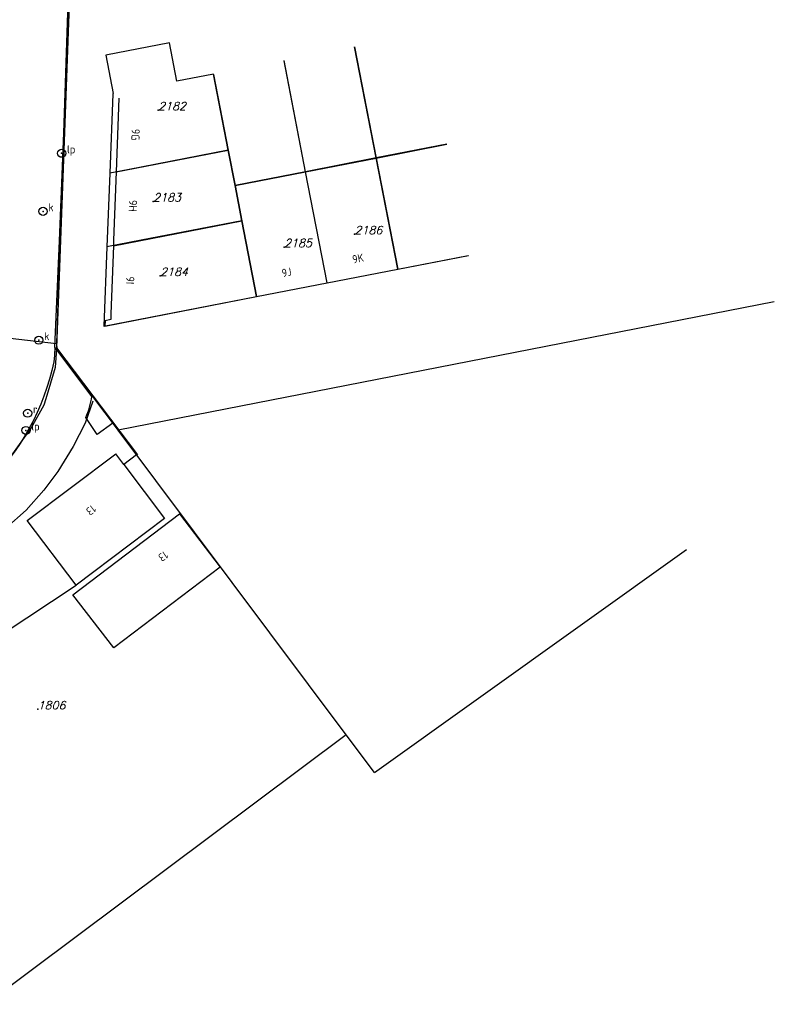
# Model space of a CAD drawing. Header units: metres. Extents: x 104634 to 105300, y 501387 to 501886.
# Tile 16 of 16: x 105114 to 105198, y 501666 to 501776. Entities that reach past the tile are written whole.
import ezdxf

# ---------------------------------------------------------------- set-up
doc = ezdxf.new("R2010")
doc.units = ezdxf.units.M
doc.header["$LTSCALE"] = 0.2
for name, color, linetype in [('B01_T', 252, 'Continuous'), ('B02_T', 252, 'Continuous'), ('B07_T', 252, 'Continuous'), ('G01_D', 252, 'Continuous'), ('G01_T', 252, 'Continuous'), ('Q21_T', 252, 'Continuous'), ('Q23_T', 252, 'Continuous'), ('Q28_T', 252, 'Continuous'), ('T03_T', 252, 'Continuous'), ('V02_T', 252, 'Continuous'), ('Z01', 252, 'Continuous'), ('Z02', 252, 'Continuous'), ('Z10', 252, 'Continuous')]:
    doc.layers.add(name, color=color, linetype=linetype)
doc.styles.add('ISO', font='ISO.shx')
doc.styles.add('ITALIC', font='italic')

# ---------------------------------------------------------------- blocks, each defined once
blk = doc.blocks.new('PERC', base_point=(50, 15))
at = {"color": 0}
blk.add_point((50, 15), dxfattribs=at)
at = {"color": 0, "style": 'ISO'}
blk.add_attdef('PERC', (50.6, 15), '', height=0.9, dxfattribs=at)
blk = doc.blocks.new('RONDJE', base_point=(5, 0))
at = {"color": 0}
blk.add_circle((5, 0), 0.45, dxfattribs=at)
blk.add_point((5, 0), dxfattribs=at)
blk = doc.blocks.new('50', base_point=(5, 30))
at = {"color": 0}
blk.add_blockref('RONDJE', (5, 30), dxfattribs=at)
at = {"color": 0, "style": 'ISO'}
blk.add_attdef('50', (5.6, 30), '', height=0.9, dxfattribs=at)
blk = doc.blocks.new('81', base_point=(10, 60))
at = {"color": 0}
blk.add_blockref('RONDJE', (10, 60), dxfattribs=at)
at = {"color": 0, "style": 'ISO'}
blk.add_attdef('81', (10.6, 60), '', height=0.9, dxfattribs=at)
blk = doc.blocks.new('80', base_point=(5, 60))
at = {"color": 0}
blk.add_blockref('RONDJE', (5, 60), dxfattribs=at)
at = {"color": 0, "style": 'ISO'}
blk.add_attdef('80', (5.6, 60), '', height=0.9, dxfattribs=at)

msp = doc.modelspace()

# ---------------------------------------------------------------- linework, layer by layer
at = {"layer": 'B01_T', "linetype": 'Continuous'}
for points in [[(105125.223, 501767.128), (105124.919, 501758.914)], [(105124.919, 501758.914), (105124.638, 501751.299)], [(105124.638, 501751.299), (105124.617, 501750.705)], [(105124.617, 501750.705), (105124.346, 501743.132)], [(105156.257, 501748.091), (105164.11, 501749.616)], [(105148.405, 501746.566), (105156.257, 501748.091)], [(105140.551, 501745.041), (105148.405, 501746.566)], [(105123.662, 501741.762), (105140.551, 501745.041)], [(105124.346, 501743.132), (105124.323, 501742.483)], [(105123.711, 501742.364), (105123.662, 501741.762)], [(105124.323, 501742.483), (105123.711, 501742.364)], [(105115.01, 501720.13), (105124.88, 501727.56)], [(105125.777, 501726.369), (105124.88, 501727.56)], [(105125.777, 501726.369), (105130.311, 501720.346)], [(105120.46, 501712.93), (105115.01, 501720.13)], [(105130.311, 501720.346), (105120.46, 501712.93)]]:
    msp.add_lwpolyline(points, dxfattribs=at)
at = {"layer": 'B02_T', "linetype": 'Continuous'}
msp.add_lwpolyline([(105136.485, 501714.956), (105124.65, 501705.97), (105120.1, 501711.87), (105131.98, 501720.89), (105136.485, 501714.956)], dxfattribs=at)
at = {"layer": 'B07_T', "linetype": 'Continuous'}
for points in [[(105151.458, 501772.803), (105153.856, 501760.454)], [(105146.003, 501758.93), (105143.605, 501771.278)], [(105135.752, 501769.753), (105137.387, 501761.334)], [(105153.856, 501760.454), (105161.709, 501761.977)], [(105124.919, 501758.914), (105137.387, 501761.334)], [(105137.387, 501761.334), (105138.15, 501757.407)], [(105146.003, 501758.93), (105153.856, 501760.454)], [(105153.856, 501760.454), (105156.257, 501748.091)], [(105138.15, 501757.407), (105146.003, 501758.93)], [(105148.405, 501746.566), (105146.003, 501758.93)], [(105138.15, 501757.407), (105138.912, 501753.48)], [(105124.617, 501750.705), (105138.912, 501753.48)], [(105138.912, 501753.48), (105140.551, 501745.041)]]:
    msp.add_lwpolyline(points, dxfattribs=at)
at = {"layer": 'G01_D', "linetype": 'Continuous'}
for points in [[(105120.935, 501819.023), (105118.306, 501739.813)], [(105107.611, 501741.045), (105118.306, 501739.813)], [(105118.306, 501739.813), (105118.308, 501739.249)], [(105083.985, 501701.664), (105086.172, 501703.303), (105089.921, 501706.554), (105097.945, 501713.582), (105101.146, 501716.377), (105103.504, 501718.241), (105109.549, 501723.584), (105112.866, 501726.758), (105115.46, 501730.39), (105116.929, 501733), (105117.136, 501733.699), (105118.173, 501737.205), (105118.308, 501739.249)], [(105125.065, 501730.279), (105118.308, 501739.249)], [(105153.67, 501692.11), (105188.383, 501716.92)], [(105150.53, 501696.299), (105110.43, 501666.33), (105083.985, 501701.664)]]:
    msp.add_lwpolyline(points, dxfattribs=at)
at = {"layer": 'G01_T', "linetype": 'Continuous'}
for points in [[(105135.748, 501769.776), (105131.687, 501768.987), (105130.855, 501773.274), (105123.767, 501771.898), (105124.599, 501767.611), (105124.54, 501767.6), (105124.209, 501758.776)], [(105153.856, 501760.456), (105151.454, 501772.825)], [(105146.003, 501758.931), (105143.601, 501771.3)], [(105137.387, 501761.334), (105135.748, 501769.776)], [(105161.709, 501761.98), (105153.856, 501760.456)], [(105137.387, 501761.334), (105126.179, 501759.158), (105124.209, 501758.776)], [(105138.149, 501757.407), (105137.387, 501761.334)], [(105153.856, 501760.456), (105146.003, 501758.931)], [(105156.258, 501748.087), (105153.856, 501760.456)], [(105124.209, 501758.776), (105123.901, 501750.566)], [(105146.003, 501758.931), (105138.149, 501757.407)], [(105148.405, 501746.564), (105146.003, 501758.931)], [(105138.912, 501753.48), (105138.149, 501757.407)], [(105138.912, 501753.48), (105127.704, 501751.304), (105123.901, 501750.566)], [(105140.551, 501745.042), (105138.912, 501753.48)], [(105123.901, 501750.566), (105123.57, 501741.75), (105140.551, 501745.042)], [(105156.258, 501748.087), (105164.111, 501749.609)], [(105148.405, 501746.564), (105156.258, 501748.087)], [(105140.551, 501745.042), (105148.405, 501746.564)], [(105198.155, 501744.447), (105125.138, 501730.181)], [(105125.138, 501730.181), (105125.065, 501730.279)], [(105150.53, 501696.299), (105125.138, 501730.181)], [(105153.67, 501692.11), (105150.53, 501696.299)]]:
    msp.add_lwpolyline(points, dxfattribs=at)
at = {"layer": 'T03_T', "linetype": 'Continuous'}
for points in [[(105127.33, 501727.45), (105118.33, 501739.35), (105119.11, 501760.3), (105119.65, 501775.48), (105120.27, 501789.78), (105120.75, 501801.16), (105121.162, 501815.01)], [(105122.32, 501733.42), (105121.46, 501730.96), (105120.15, 501728.36), (105118.43, 501725.59), (105116.87, 501723.5), (105114.92, 501721.28), (105112.66, 501719.3), (105100.34, 501708.83), (105087.08, 501697.51), (105090.48, 501693.08)]]:
    msp.add_lwpolyline(points, dxfattribs=at)
at = {"layer": 'V02_T', "linetype": 'Continuous'}
for points in [[(105118.11, 501739.406), (105118.63, 501751.25), (105119.73, 501778.96), (105120.53, 501800.82), (105120.59, 501801.85), (105120.969, 501814.898)], [(105118.11, 501739.406), (105118.07, 501738.5), (105117.979, 501737.79)], [(105122.231, 501733.919), (105118.11, 501739.406)], [(105124.55, 501730.97), (105122.83, 501729.7), (105121.533, 501731.595)], [(105124.55, 501730.97), (105127.2, 501727.44)], [(105127.2, 501727.44), (105125.777, 501726.369)], [(105090.48, 501693.1), (105120.46, 501712.93)]]:
    msp.add_lwpolyline(points, dxfattribs=at)
at = {"layer": 'V02_T', "linetype": 'Continuous', "extrusion": (0, 0, -1)}
msp.add_arc((-105092.298, 501743.037), 26.212, 191.54641, 226.12705, dxfattribs=at)
at = {"layer": 'V02_T', "linetype": 'Continuous'}
msp.add_arc((105113.994, 501735.126), 8.325, 334.9025, 351.66282, dxfattribs=at)

# ---------------------------------------------------------------- block references
at = {"layer": 'Q21_T', "linetype": 'Continuous'}
ref = msp.add_blockref('50', (105118.86, 501760.98), dxfattribs=at)
ref.add_attrib('50', 'lp', (105119.46, 501760.98), dxfattribs={"color": 0, "height": 0.9, "style": 'ISO'})
ref = msp.add_blockref('50', (105114.89, 501730.16), dxfattribs=at)
ref.add_attrib('50', 'lp', (105115.49, 501730.16), dxfattribs={"color": 0, "height": 0.9, "style": 'ISO'})
at = {"layer": 'Q23_T', "linetype": 'Continuous'}
ref = msp.add_blockref('81', (105116.79, 501754.52), dxfattribs=at)
ref.add_attrib('81', 'k', (105117.39, 501754.52), dxfattribs={"color": 0, "height": 0.9, "style": 'ISO'})
ref = msp.add_blockref('81', (105116.32, 501740.19), dxfattribs=at)
ref.add_attrib('81', 'k', (105116.92, 501740.19), dxfattribs={"color": 0, "height": 0.9, "style": 'ISO'})
at = {"layer": 'Q28_T', "linetype": 'Continuous'}
ref = msp.add_blockref('80', (105115.08, 501732.07), dxfattribs=at)
ref.add_attrib('80', 'r', (105115.68, 501732.07), dxfattribs={"color": 0, "height": 0.9, "style": 'ISO'})
at = {"layer": 'Z01', "linetype": 'Continuous'}
ref = msp.add_blockref('PERC', (105129.608, 501765.779), dxfattribs=at)
ref.add_attrib('PERC', '2182', (105129.608, 501765.779), dxfattribs={"color": 0, "height": 0.9, "style": 'ITALIC'})
ref = msp.add_blockref('PERC', (105129.056, 501755.627), dxfattribs=at)
ref.add_attrib('PERC', '2183', (105129.056, 501755.627), dxfattribs={"color": 0, "height": 0.9, "style": 'ITALIC'})
ref = msp.add_blockref('PERC', (105151.457, 501751.985), dxfattribs=at)
ref.add_attrib('PERC', '2186', (105151.457, 501751.985), dxfattribs={"color": 0, "height": 0.9, "style": 'ITALIC'})
ref = msp.add_blockref('PERC', (105143.623, 501750.551), dxfattribs=at)
ref.add_attrib('PERC', '2185', (105143.623, 501750.551), dxfattribs={"color": 0, "height": 0.9, "style": 'ITALIC'})
ref = msp.add_blockref('PERC', (105129.829, 501747.351), dxfattribs=at)
ref.add_attrib('PERC', '2184', (105129.829, 501747.351), dxfattribs={"color": 0, "height": 0.9, "style": 'ITALIC'})
ref = msp.add_blockref('PERC', (105116.199, 501699.137), dxfattribs=at)
ref.add_attrib('PERC', '1806', (105116.199, 501699.137), dxfattribs={"color": 0, "height": 0.9, "style": 'ITALIC'})

# ---------------------------------------------------------------- texts
at = {"layer": 'Z02', "linetype": 'Continuous', "style": 'ISO'}
for s, rotation, p in [('9G', 267.8789, (105126.658, 501763.713)), ('9H', 267.88102, (105126.366, 501755.799)), ('9K', 11.01761, (105151.298, 501748.717)), ('9J', 11.01761, (105143.445, 501747.192)), ('9I', 267.93824, (105126.056, 501747.288)), ('13', 216.9959, (105122.244, 501721.946))]:
    msp.add_text(s, height=0.9, rotation=rotation, dxfattribs=at).set_placement(p)
at = {"layer": 'Z10', "linetype": 'Continuous', "style": 'ISO'}
msp.add_text('13', height=0.9, rotation=214.73863, dxfattribs=at).set_placement((105130.299, 501716.812))

doc.saveas('drawing.dxf')
